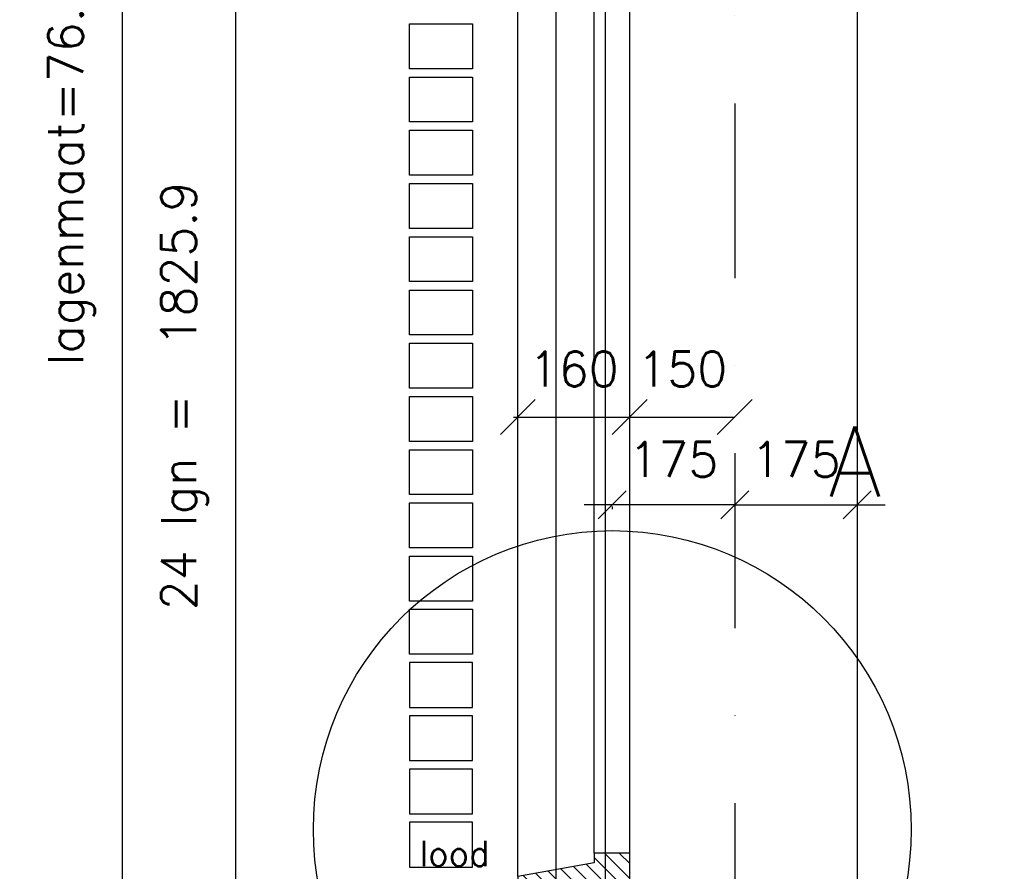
# Model space of a CAD drawing. Extents: x 145187 to 222247, y 87753 to 171871.
# Tile 12 of 36: x 151717 to 153125, y 96715 to 97932. Entities that reach past the tile are written whole.
import ezdxf

# ---------------------------------------------------------------- set-up
doc = ezdxf.new("R2010")
doc.units = 0
doc.header["$LTSCALE"] = 5
doc.header["$MEASUREMENT"] = 0
doc.header["$PDMODE"] = 3
doc.header["$PDSIZE"] = 0.1
for name, pattern in [('DASHDOT', [1, 0.5, -0.25, 0, -0.25]), ('DD1', [2.66667, 1.66667, -0.5, 0, -0.5]), ('HIDDEN2', [0.1875, 0.125, -0.0625])]:
    doc.linetypes.add(name, pattern=pattern)
doc.layers.get('0').update_dxf_attribs({"linetype": 'CONTINUOUS'})
doc.layers.get('DEFPOINTS').update_dxf_attribs({"linetype": 'CONTINUOUS'})
for name, color, linetype in [('_DETAILNUMMERS', 4, 'CONTINUOUS'), ('_DETAILNUMMERSTEKST', 4, 'CONTINUOUS'), ('A--A35--_F--3-', 9, 'CONTINUOUS'), ('A--L21D1_BUITENWAND', 1, 'CONTINUOUS'), ('A--L28D1_KONSTRUKTIES', 1, 'CONTINUOUS'), ('A--L28DC1_KONSTRUKTIES', 1, 'HIDDEN2'), ('A--L31--', 2, 'CONTINUOUS'), ('A--L31--_F--3-', 7, 'CONTINUOUS'), ('A--L31A1_BUITENKOZIJN', 1, 'CONTINUOUS'), ('A--M$1A-_F123-', 1, 'CONTINUOUS'), ('A--M1$A-_F123-', 1, 'CONTINUOUS'), ('A--T01A-18_TEKST', 1, 'CONTINUOUS'), ('STRAMIEN', 8, 'DD1'), ('X--LR---_CP', 7, 'CONTINUOUS')]:
    doc.layers.add(name, color=color, linetype=linetype)
doc.styles.add('ALFA-0_25', font='ROMANS')
doc.styles.add('HIEMSTRA', font='romans.shx')
doc.dimstyles.new('ALFA-0_25', dxfattribs={"dimscale": 50, "dimtxt": 2.5, "dimasz": 2.5, "dimexe": 0.3, "dimexo": 0.3, "dimgap": 1.25, "dimtad": 1, "dimdec": 0, "dimzin": 0, "dimdsep": 46, "dimtxsty": 'ALFA-0_25', "dimblk1": 'OBLIQUE', "dimblk2": 'OBLIQUE', "dimsah": 1, "dimcen": 0.09, "dimdle": 0.3, "dimclrd": 1, "dimclre": 1, "dimclrt": 2, "dimadec": 0, "dimazin": 0, "dimtfac": 1, "dimtdec": 0, "dimtofl": 0, "dimtmove": 2, "dimatfit": 3, "dimldrblk": 'OBLIQUE', "dimfxl": 0, "dimtvp": 625, "dimtolj": 1, "dimtzin": 0, "dimarcsym": 0})
doc.dimstyles.get("Standard").update_dxf_attribs({"dimscale": 50, "dimtxt": 2.5, "dimasz": 2, "dimexe": 0.3, "dimexo": 0.3, "dimgap": 2, "dimtad": 1, "dimdec": 0, "dimzin": 0, "dimdsep": 46, "dimtxsty": 'HIEMSTRA', "dimblk1": 'OBLIQUE', "dimblk2": 'OBLIQUE', "dimsah": 1, "dimcen": 0.09, "dimdle": 0.3, "dimclrd": 1, "dimclre": 1, "dimclrt": 2, "dimadec": 0, "dimazin": 0, "dimtfac": 1, "dimtdec": 4, "dimtix": 1, "dimtmove": 2, "dimatfit": 3, "dimldrblk": 'OBLIQUE', "dimfxl": 0, "dimtvp": 625, "dimtolj": 1, "dimtzin": 0, "dimarcsym": 0})

# ---------------------------------------------------------------- blocks, each defined once
blk = doc.blocks.new('_OBLIQUE')
at = {"color": 0, "linetype": 'ByBlock'}
blk.add_line((-0.5, -0.5), (0.5, 0.5), dxfattribs=at)
blk = doc.blocks.new('*D69')
at = {"layer": 'A--M$1A-_F123-', "color": 1, "linetype": 'Continuous', "lineweight": -2}
for p, q in [((152739.3, 97238.7), (152699.3, 97238.7)), ((152739.3, 97238.7), (152914.2, 97238.7)), ((152739.3, 97236.4), (152739.3, 97232.7)), ((152914.2, 97238.7), (152954.2, 97238.7)), ((152914.2, 97236.4), (152914.2, 97232.7))]:
    blk.add_line(p, q, dxfattribs=at)
at = {"layer": 'DEFPOINTS', "color": 0, "linetype": 'Continuous'}
for p in [(152739.3, 97242.4), (152914.2, 97242.4), (152914.2, 97238.7)]:
    blk.add_point(p, dxfattribs=at)
at = {"layer": 'A--M$1A-_F123-', "color": 1, "linetype": 'Continuous', "lineweight": -2, "xscale": 40, "yscale": 40, "zscale": 40}
blk.add_blockref('_OBLIQUE', (152739.3, 97238.7), dxfattribs=at)
at = {"layer": 'A--M$1A-_F123-', "color": 1, "linetype": 'Continuous', "lineweight": -2, "xscale": 40, "yscale": 40, "zscale": 40, "rotation": 180}
blk.add_blockref('_OBLIQUE', (152914.2, 97238.7), dxfattribs=at)
at = {"layer": 'A--M$1A-_F123-', "color": 2, "linetype": 'Continuous', "insert": (152826.7, 97303.7), "char_height": 50, "attachment_point": 5, "style": 'HIEMSTRA'}
blk.add_mtext('\\A1;175', dxfattribs=at)
blk = doc.blocks.new('*D70')
at = {"layer": 'A--M$1A-_F123-', "color": 1, "linetype": 'Continuous', "lineweight": -2}
for p, q in [((152564.3, 97238.7), (152524.3, 97238.7)), ((152739.3, 97238.7), (152564.3, 97238.7)), ((152564.3, 97236.4), (152564.3, 97232.7)), ((152739.3, 97238.7), (152779.3, 97238.7)), ((152739.3, 97236.4), (152739.3, 97232.7))]:
    blk.add_line(p, q, dxfattribs=at)
at = {"layer": 'DEFPOINTS', "color": 0, "linetype": 'Continuous'}
for p in [(152564.3, 97242.4), (152564.3, 97238.7), (152739.3, 97242.4)]:
    blk.add_point(p, dxfattribs=at)
at = {"layer": 'A--M$1A-_F123-', "color": 1, "linetype": 'Continuous', "lineweight": -2, "xscale": 40, "yscale": 40, "zscale": 40}
blk.add_blockref('_OBLIQUE', (152564.3, 97238.7), dxfattribs=at)
at = {"layer": 'A--M$1A-_F123-', "color": 1, "linetype": 'Continuous', "lineweight": -2, "xscale": 40, "yscale": 40, "zscale": 40, "rotation": 180}
blk.add_blockref('_OBLIQUE', (152739.3, 97238.7), dxfattribs=at)
at = {"layer": 'A--M$1A-_F123-', "color": 2, "linetype": 'Continuous', "insert": (152651.8, 97303.7), "char_height": 50, "attachment_point": 5, "style": 'HIEMSTRA'}
blk.add_mtext('\\A1;175', dxfattribs=at)
blk = doc.blocks.new('*D72')
at = {"layer": 'A--M$1A-_F123-', "color": 1, "lineweight": -2}
for p, q in [((152273.3, 98307.9), (152020, 98307.9)), ((152026, 96474.6), (152026, 98313.9)), ((152273.3, 96480.6), (152020, 96480.6))]:
    blk.add_line(p, q, dxfattribs=at)
at = {"layer": 'DEFPOINTS', "color": 0}
for p in [(152026, 98307.9), (152279.3, 98307.9), (152279.3, 96480.6)]:
    blk.add_point(p, dxfattribs=at)
at = {"layer": 'A--M$1A-_F123-', "color": 1, "lineweight": -2, "xscale": 40, "yscale": 40, "zscale": 40}
for p, rotation in [((152026, 98307.9), 90), ((152026, 96480.6), 270)]:
    blk.add_blockref('_OBLIQUE', p, dxfattribs=dict(at, rotation=rotation))
at = {"layer": 'A--M$1A-_F123-', "color": 2, "insert": (151952.7, 97394.3), "char_height": 50, "attachment_point": 5, "rotation": 90, "style": 'HIEMSTRA'}
blk.add_mtext('\\A1;24 lgn =  1825.9', dxfattribs=at)
blk = doc.blocks.new('*D84')
at = {"layer": 'A--M$1A-_F123-', "color": 1, "linetype": 'Continuous', "lineweight": -2}
for p, q in [((151854.2, 99840.1), (151870.4, 99840.1)), ((151864.4, 95789.9), (151864.4, 99846.1)), ((151854.2, 95795.9), (151870.4, 95795.9))]:
    blk.add_line(p, q, dxfattribs=at)
at = {"layer": 'DEFPOINTS', "color": 0, "linetype": 'Continuous'}
for p in [(151848.2, 99840.1), (151864.4, 99840.1), (151848.2, 95795.9)]:
    blk.add_point(p, dxfattribs=at)
at = {"layer": 'A--M$1A-_F123-', "color": 1, "linetype": 'Continuous', "lineweight": -2, "xscale": 40, "yscale": 40, "zscale": 40}
for p, rotation in [((151864.4, 99840.1), 90), ((151864.4, 95795.9), 270)]:
    blk.add_blockref('_OBLIQUE', p, dxfattribs=dict(at, rotation=rotation))
at = {"layer": 'A--M$1A-_F123-', "color": 3, "linetype": 'Continuous', "insert": (151791.1, 97818), "char_height": 50, "attachment_point": 5, "rotation": 90, "style": 'HIEMSTRA'}
blk.add_mtext('\\A1;lagenmaat=76.08 mm', dxfattribs=at)
blk = doc.blocks.new('KOZIJN_A')
at = {"layer": 'A--A35--_F--3-'}
h = blk.add_hatch(dxfattribs=at)
h.set_pattern_fill('ALFALINE', color=256, scale=15, angle=90, style=0, pattern_type=2)
h.set_pattern_definition([(135, (354.147, -1015.253), (-10.6066, -10.6066), [])])
h.paths.add_polyline_path([(-41, 68), (-41, 54), (-150, 34.4), (-150, -27), (-135, -27), (-127, -13), (-15, -13), (-15, -27.1), (0, -27), (0, 0), (10, 0), (10, 68)])
at = {"layer": 'A--L31--_F--3-', "color": 2, "linetype": 'Continuous'}
blk.add_lwpolyline([(-41, 68), (-41, 54), (-150, 34.4), (-150, -27), (-135, -27), (-127, -13), (-15, -13), (-15, -27.1), (0, -27), (0, 0), (10, 0), (10, 68)], close=True, dxfattribs=at)
at = {"layer": 'X--LR---_CP'}
blk.add_point((0, 0), dxfattribs=at)
blk = doc.blocks.new('*D129')
at = {"color": 1, "linetype": 'ByBlock'}
blk.add_line((152423.3, 97406.7), (152589.3, 97406.7), dxfattribs=at)
at = {"layer": 'DEFPOINTS', "color": 0, "linetype": 'ByBlock'}
for p in [(152429.3, 97406.7), (152589.3, 97406.7), (152589.3, 97406.7)]:
    blk.add_point(p, dxfattribs=at)
at = {"color": 1, "linetype": 'ByBlock', "xscale": 50, "yscale": 50, "zscale": 50, "rotation": 180}
blk.add_blockref('_OBLIQUE', (152429.3, 97406.7), dxfattribs=at)
at = {"color": 1, "linetype": 'ByBlock', "xscale": 50, "yscale": 50, "zscale": 50}
blk.add_blockref('_OBLIQUE', (152589.3, 97406.7), dxfattribs=at)
at = {"color": 2, "linetype": 'ByBlock', "insert": (152509.3, 97475.2), "char_height": 50, "attachment_point": 5, "style": 'ALFA-0_25'}
blk.add_mtext('\\A1;160', dxfattribs=at)
blk = doc.blocks.new('*D130')
at = {"color": 1, "linetype": 'ByBlock'}
blk.add_line((152583.3, 97364.1), (152739.3, 97364.1), dxfattribs=at)
at = {"layer": 'DEFPOINTS', "color": 0, "linetype": 'ByBlock'}
for p in [(152589.3, 97364.1), (152739.3, 97364.1), (152739.3, 97364.1)]:
    blk.add_point(p, dxfattribs=at)
at = {"color": 1, "linetype": 'ByBlock', "xscale": 50, "yscale": 50, "zscale": 50, "rotation": 180}
blk.add_blockref('_OBLIQUE', (152589.3, 97364.1), dxfattribs=at)
at = {"color": 1, "linetype": 'ByBlock', "xscale": 50, "yscale": 50, "zscale": 50}
blk.add_blockref('_OBLIQUE', (152739.3, 97364.1), dxfattribs=at)
at = {"color": 2, "linetype": 'ByBlock', "insert": (152664.3, 97432.6), "char_height": 50, "attachment_point": 5, "style": 'ALFA-0_25'}
blk.add_mtext('\\A1;150', dxfattribs=at)

msp = doc.modelspace()

# ---------------------------------------------------------------- linework, layer by layer
at = {"layer": '_DETAILNUMMERS'}
msp.add_circle((152564.3, 96774.5), 427.3, dxfattribs=at)
at = {"layer": 'A--L21D1_BUITENWAND', "elevation": 0}
for points in [[(152364.3, 97862), (152274.3, 97862), (152274.3, 97926.1), (152364.3, 97926.1)], [(152364.3, 97785.9), (152274.3, 97785.9), (152274.3, 97850.1), (152364.3, 97850.1)], [(152364.3, 97709.8), (152274.3, 97709.8), (152274.3, 97774), (152364.3, 97774)], [(152364.3, 97633.8), (152274.3, 97633.8), (152274.3, 97697.9), (152364.3, 97697.9)], [(152364.3, 97557.7), (152274.3, 97557.7), (152274.3, 97621.8), (152364.3, 97621.8)], [(152364.3, 97481.6), (152274.3, 97481.6), (152274.3, 97545.7), (152364.3, 97545.7)], [(152364.3, 97405.5), (152274.3, 97405.5), (152274.3, 97469.7), (152364.3, 97469.7)], [(152364.3, 97329.4), (152274.3, 97329.4), (152274.3, 97393.6), (152364.3, 97393.6)], [(152364.3, 97253.4), (152274.3, 97253.4), (152274.3, 97317.5), (152364.3, 97317.5)], [(152364.3, 97177.3), (152274.3, 97177.3), (152274.3, 97241.4), (152364.3, 97241.4)], [(152364.3, 97101.2), (152274.3, 97101.2), (152274.3, 97165.3), (152364.3, 97165.3)], [(152364.3, 97025.1), (152274.3, 97025.1), (152274.3, 97089.3), (152364.3, 97089.3)], [(152364.3, 97013.2), (152274.3, 97013.2), (152274.3, 96949), (152364.3, 96949)], [(152364.3, 96937.1), (152274.3, 96937.1), (152274.3, 96873), (152364.3, 96873)], [(152364.3, 96861), (152274.3, 96861), (152274.3, 96796.9), (152364.3, 96796.9)], [(152364.3, 96784.9), (152274.3, 96784.9), (152274.3, 96720.8), (152364.3, 96720.8)]]:
    msp.add_lwpolyline(points, close=True, dxfattribs=at)
at = {"layer": 'A--L28D1_KONSTRUKTIES'}
msp.add_lwpolyline([(153739.3, 99007.4), (153739.3, 98857.4), (152914.2, 98857.4), (152914.2, 95770.9)], dxfattribs=at)
at = {"layer": 'A--L28DC1_KONSTRUKTIES'}
msp.add_lwpolyline([(152484.2, 95248.9), (152484.2, 96482.8), (152394.2, 96482.8), (152394.2, 96492.8), (152484.2, 96492.8), (152484.2, 96904.8), (152484.2, 96904.8), (152484.2, 96904.8), (152484.2, 98493.9), (152364.2, 98493.9), (152364.2, 98623.9), (152484.2, 98623.9), (152484.2, 99985.9), (152484.2, 99985.9), (152484.2, 99985.9), (152554.2, 99985.9), (152554.2, 91947.5)], dxfattribs=at)
at = {"layer": 'A--L31A1_BUITENKOZIJN'}
for p, q in [((152589.3, 96740.9), (152589.3, 98271.9)), ((152429.3, 96707.3), (152429.3, 98250.9)), ((152538.3, 96740.9), (152538.3, 98212.9))]:
    msp.add_line(p, q, dxfattribs=at)
at = {"layer": 'STRAMIEN', "linetype": 'DASHDOT', "ltscale": 100}
msp.add_line((152739.3, 110315), (152739.3, 90172.2), dxfattribs=at)

# ---------------------------------------------------------------- block references
at = {"layer": 'A--L31--'}
msp.add_blockref('KOZIJN_A', (152579.3, 96672.9), dxfattribs=at)

# ---------------------------------------------------------------- texts
at = {"layer": '_DETAILNUMMERSTEKST', "style": 'HIEMSTRA'}
msp.add_text('A', height=100, dxfattribs=at).set_placement((152872.7, 97250.4))
at = {"layer": 'A--T01A-18_TEKST', "style": 'HIEMSTRA'}
msp.add_text('lood', height=36, dxfattribs=at).set_placement((152288.7, 96722.3))

# ---------------------------------------------------------------- dimensions: what is measured, and where the dimension line sits
at = {"layer": 'A--M$1A-_F123-', "linetype": 'Continuous'}
dim = msp.add_linear_dim(base=(151864.4, 99840.1, 0), p1=(151848.2, 95795.9, 0), p2=(151848.2, 99840.1, 0), angle=90, text='lagenmaat=76.08 mm', dimstyle='Standard', override={"dimscale": 20, "dimclrt": 3}, dxfattribs=at)
dim.commit()
dim.dimension.update_dxf_attribs({"geometry": '*D84', "text_midpoint": (151791.1, 97818, 0)})
at = {"layer": 'A--M$1A-_F123-'}
dim = msp.add_linear_dim(base=(152026, 98307.9), p1=(152279.3, 96480.6), p2=(152279.3, 98307.9), angle=270, text='24 lgn =  1825.9', dimstyle='Standard', override={"dimscale": 20}, dxfattribs=at)
dim.commit()
dim.dimension.update_dxf_attribs({"geometry": '*D72', "text_midpoint": (151952.7, 97394.3)})
at = {"layer": 'A--M$1A-_F123-', "linetype": 'Continuous'}
for base, p2, picture, middle in [((152564.3, 97238.7), (152564.3, 97242.4), '*D70', (152651.8, 97303.7)), ((152914.2, 97238.7), (152914.2, 97242.4), '*D69', (152826.7, 97303.7))]:
    dim = msp.add_linear_dim(base=base, p1=(152739.3, 97242.4), p2=p2, dimstyle='Standard', override={"dimscale": 20}, dxfattribs=at)
    dim.commit()
    dim.dimension.update_dxf_attribs({"geometry": picture, "text_midpoint": middle})
at = {"layer": 'A--M1$A-_F123-'}
dim = msp.add_linear_dim(base=(152589.3, 97364.1), p1=(152429.3, 97364.1), p2=(152589.3, 97364.1), dimstyle='ALFA-0_25', override={"dimscale": 20}, dxfattribs=at)
dim.commit()
dim.dimension.update_dxf_attribs({"geometry": '*D129', "text_midpoint": (152509.3, 97432.6), "insert": (0, -42.6)})
dim = msp.add_linear_dim(base=(152739.3, 97364.1), p1=(152589.3, 97364.1), p2=(152739.3, 97364.1), dimstyle='ALFA-0_25', override={"dimscale": 20}, dxfattribs=at)
dim.commit()
dim.dimension.update_dxf_attribs({"geometry": '*D130', "text_midpoint": (152664.3, 97432.6)})

doc.saveas('drawing.dxf')
